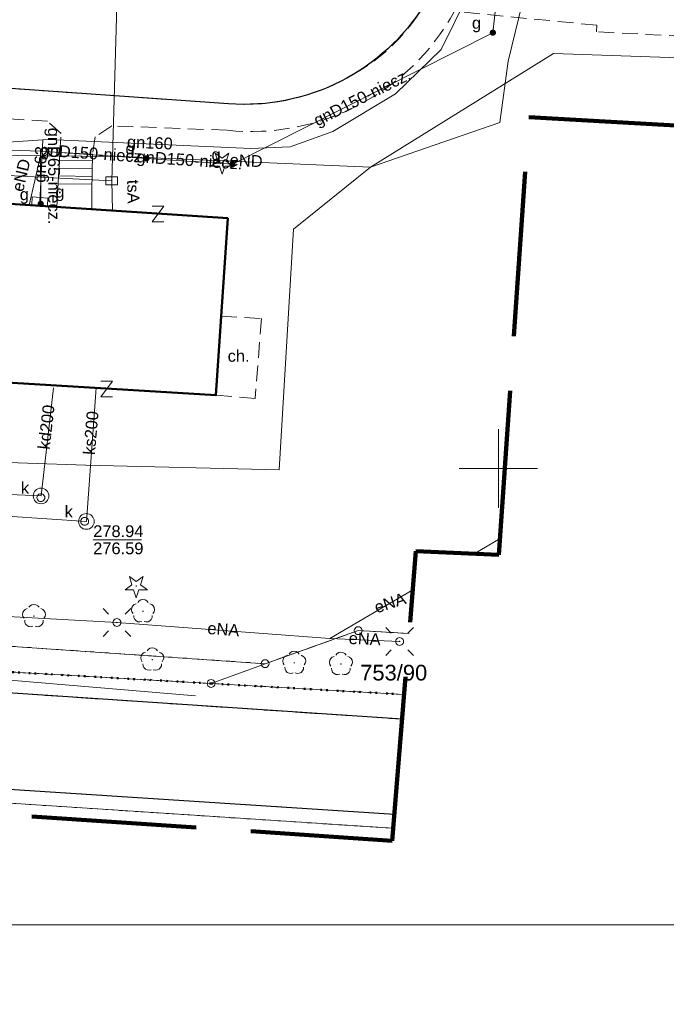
# Model space of a CAD drawing. Extents: x 0 to 6569664, y 0 to 5584502.
# Tile 31 of 64: x 6568569 to 6568611, y 5583916 to 5583979. Entities that reach past the tile are written whole.
import ezdxf
from ezdxf.enums import TextEntityAlignment as Align

# ---------------------------------------------------------------- set-up
doc = ezdxf.new("R2010")
doc.units = 0
doc.header["$PDSIZE"] = 0.75
for name, pattern in [('GAK', [3.5, 2, -0.7, 0.1, -0.7]), ('KROPK2', [1, 0.05, -0.95]), ('PRZER1-1', [1, 0.5, -0.5]), ('PRZER2-1', [1.5, 1, -0.5]), ('PRZER3-1', [2, 1.5, -0.5])]:
    doc.linetypes.add(name, pattern=pattern)
doc.layers.get('0').update_dxf_attribs({"linetype": 'CONTINUOUS'})
doc.layers.get('Defpoints').update_dxf_attribs({"linetype": 'CONTINUOUS'})
for name, color, linetype, lineweight in [('EGBS', 7, 'CONTINUOUS', 18), ('EGBU', 7, 'CONTINUOUS', 50), ('EGDE', 7, 'CONTINUOUS', 18), ('EGDE_O', 7, 'CONTINUOUS', 18), ('EGPG', 7, 'CONTINUOUS', 18), ('GEPPHC', 7, 'CONTINUOUS', 18), ('GESJAE', 7, 'CONTINUOUS', 50), ('GUPPRZ_O', 7, 'CONTINUOUS', 18), ('OTKC', 7, 'CONTINUOUS', 18), ('OTKC_O', 7, 'CONTINUOUS', 18), ('OTKJ', 7, 'CONTINUOUS', 18), ('OTKK', 7, 'CONTINUOUS', 25), ('ramka sekcji', 7, 'CONTINUOUS', 18), ('siec', 7, 'GAK', 70), ('SUEO', 7, 'CONTINUOUS', 18), ('SUPK', 7, 'CONTINUOUS', 18), ('SUPW', 7, 'CONTINUOUS', 18), ('SUPW_O', 7, 'CONTINUOUS', 18), ('zakres', 6, 'PRZER3-1', 106)]:
    doc.layers.add(name, color=color, linetype=linetype, lineweight=lineweight)
for name, color, linetype, lineweight, true_color in [('EGUG', 7, 'CONTINUOUS', 18, 0x008000), ('OTZG', 7, 'CONTINUOUS', 18, 0x008000), ('OTZL', 7, 'CONTINUOUS', 18, 0x008000), ('SUEP', 1, 'CONTINUOUS', 18, 0xff0000), ('SUEP_O', 1, 'CONTINUOUS', 18, 0xff0000), ('SUGP', 7, 'CONTINUOUS', 18, 0xbfbf00), ('SUGP_O', 7, 'CONTINUOUS', 18, 0xbfbf00), ('SUGS', 7, 'CONTINUOUS', 18, 0xbfbf00), ('SUGS_O', 7, 'CONTINUOUS', 18, 0xbfbf00), ('SUGU', 7, 'CONTINUOUS', 18, 0xbfbf00), ('SUGU_O', 7, 'CONTINUOUS', 18, 0xbfbf00), ('SUGW', 7, 'CONTINUOUS', 18, 0xbfbf00), ('SUGW_O', 7, 'CONTINUOUS', 18, 0xbfbf00), ('SUKP', 7, 'CONTINUOUS', 18, 0x803300), ('SUKP_O', 7, 'CONTINUOUS', 18, 0x803300), ('SUTP', 7, 'CONTINUOUS', 18, 0xff9100), ('SUTP_O', 7, 'CONTINUOUS', 18, 0xff9100), ('SUWP', 5, 'CONTINUOUS', 18, 0x0000ff)]:
    doc.layers.add(name, color=color, linetype=linetype, lineweight=lineweight, true_color=true_color)
doc.styles.add('Arial', font='arial.ttf')
doc.styles.add('GEO-INFO', font='arial.ttf')
doc.dimstyles.get("Standard").update_dxf_attribs({"dimtxt": 0.18, "dimasz": 0.18, "dimexe": 0.18, "dimexo": 0.0625, "dimgap": 0.09, "dimtad": 0, "dimtih": 1, "dimtoh": 1, "dimdec": 4, "dimzin": 0, "dimdsep": 46, "dimtxsty": 'Standard', "dimcen": 0.09, "dimadec": 0, "dimazin": 0, "dimtfac": 1, "dimtdec": 4, "dimtofl": 0, "dimtmove": 0, "dimatfit": 3, "dimfxl": 0, "dimtolj": 1, "dimtzin": 0, "dimarcsym": 0})

# ---------------------------------------------------------------- blocks, each defined once
blk = doc.blocks.new('D_GSPRDL1')
blk.add_hatch(color=0).paths.add_polyline_path([(0, -0.045), (0.013906, -0.042798), (0.02645, -0.036406), (0.036406, -0.02645), (0.042798, -0.013906), (0.045, 0), (0.042798, 0.013906), (0.036406, 0.02645), (0.02645, 0.036406), (0.013906, 0.042798), (0, 0.045), (-0.013906, 0.042798), (-0.02645, 0.036406), (-0.036406, 0.02645), (-0.042798, 0.013906), (-0.045, 0), (-0.042798, -0.013906), (-0.036406, -0.02645), (-0.02645, -0.036406), (-0.013906, -0.042798)])
at = {"color": 0}
for points in [[(-0.324277, 0.563333), (-0.240553, 0.662679), (-0.127956, 0.727494), (0, 0.75), (0.127956, 0.727494), (0.240553, 0.662679), (0.324277, 0.563333)], [(-0.635969, -0.134326), (-0.70458, -0.024001), (-0.731429, 0.103115), (-0.713292, 0.231763), (-0.652348, 0.346501), (-0.55591, 0.433559), (-0.435555, 0.482485)], [(0.435555, 0.482485), (0.55591, 0.433559), (0.652348, 0.346501), (0.713292, 0.231763), (0.731429, 0.103115), (0.70458, -0.024001), (0.635969, -0.134326)], [(-0.068773, -0.646351), (-0.194901, -0.677512), (-0.324092, -0.663766), (-0.440839, -0.606763), (-0.531129, -0.513345), (-0.584125, -0.394725), (-0.593465, -0.265141)], [(0.593465, -0.265141), (0.584125, -0.394725), (0.531129, -0.513345), (0.440839, -0.606763), (0.324092, -0.663766), (0.194901, -0.677512), (0.068773, -0.646351)]]:
    blk.add_lwpolyline(points, dxfattribs=at)
blk = doc.blocks.new('D_GSPRDI1')
blk.add_hatch(color=0).paths.add_polyline_path([(0, -0.045), (0.013906, -0.042798), (0.02645, -0.036406), (0.036406, -0.02645), (0.042798, -0.013906), (0.045, 0), (0.042798, 0.013906), (0.036406, 0.02645), (0.02645, 0.036406), (0.013906, 0.042798), (0, 0.045), (-0.013906, 0.042798), (-0.02645, 0.036406), (-0.036406, 0.02645), (-0.042798, 0.013906), (-0.045, 0), (-0.042798, -0.013906), (-0.036406, -0.02645), (-0.02645, -0.036406), (-0.013906, -0.042798)])
at = {"color": 0}
blk.add_lwpolyline([(0.272471, 0.088531), (0.713338, -0.231778), (0.168396, -0.231778), (0, -0.750048), (-0.168396, -0.231778), (-0.713338, -0.231778), (-0.272471, 0.088531), (-0.440867, 0.606801), (0, 0.286493), (0.440867, 0.606801)], close=True, dxfattribs=at)
blk = doc.blocks.new('D_GUPIKP1_3')
at = {"color": 0}
blk.add_lwpolyline([(0.375, -0.25), (-0.375, -0.25), (-0.375, 0.25), (0.375, 0.25)], close=True, dxfattribs=at)
blk = doc.blocks.new('D_GUPIWZ1_1')
at = {"color": 0}
blk.add_lwpolyline([(0, 0.25), (0.064705, 0.241481), (0.125, 0.216506), (0.176777, 0.176777), (0.216506, 0.125), (0.241481, 0.064705), (0.25, 0), (0.241481, -0.064705), (0.216506, -0.125), (0.176777, -0.176777), (0.125, -0.216506), (0.064705, -0.241481), (0, -0.25), (-0.064705, -0.241481), (-0.125, -0.216506), (-0.176777, -0.176777), (-0.216506, -0.125), (-0.241481, -0.064705), (-0.25, 0), (-0.241481, 0.064705), (-0.216506, 0.125), (-0.176777, 0.176777), (-0.125, 0.216506), (-0.064705, 0.241481)], close=True, dxfattribs=at)
blk = doc.blocks.new('D_GUPGSG1')
at = {"color": 0}
blk.add_lwpolyline([(-0.5, -0.25), (-0.5, 0.25), (0.5, 0.25), (0.5, -0.25)], close=True, dxfattribs=at)
blk = doc.blocks.new('D_GUPGZA1')
blk.add_hatch(color=0).paths.add_polyline_path([(-0.2, 0), (-0.193185, -0.051764), (-0.173205, -0.1), (-0.141421, -0.141421), (-0.1, -0.173205), (-0.051764, -0.193185), (0, -0.2), (0.051764, -0.193185), (0.1, -0.173205), (0.141421, -0.141421), (0.173205, -0.1), (0.193185, -0.051764), (0.2, 0), (0.193185, 0.051764), (0.173205, 0.1), (0.141421, 0.141421), (0.1, 0.173205), (0.051764, 0.193185), (0, 0.2), (-0.051764, 0.193185), (-0.1, 0.173205), (-0.141421, 0.141421), (-0.173205, 0.1), (-0.193185, 0.051764)])
blk = doc.blocks.new('D_GUPGUT1')
blk.add_hatch(color=0).paths.add_polyline_path([(-0.2, 0), (-0.193185, -0.051764), (-0.173205, -0.1), (-0.141421, -0.141421), (-0.1, -0.173205), (-0.051764, -0.193185), (0, -0.2), (0.051764, -0.193185), (0.1, -0.173205), (0.141421, -0.141421), (0.173205, -0.1), (0.193185, -0.051764), (0.2, 0), (0.193185, 0.051764), (0.173205, 0.1), (0.141421, 0.141421), (0.1, 0.173205), (0.051764, 0.193185), (0, 0.2), (-0.051764, 0.193185), (-0.1, 0.173205), (-0.141421, 0.141421), (-0.173205, 0.1), (-0.193185, 0.051764)])
blk = doc.blocks.new('D_GEPPHC1')
at = {"color": 0}
blk.add_lwpolyline([(-0.375, 0.5), (0.375, 0.5), (-0.375, -0.5), (0.375, -0.5)], dxfattribs=at)
blk = doc.blocks.new('D_GEPPGD1_1')
at = {"color": 0}
blk.add_lwpolyline([(0, 0.25), (0.077254, 0.237764), (0.146946, 0.202254), (0.202254, 0.146946), (0.237764, 0.077254), (0.25, 0), (0.237764, -0.077254), (0.202254, -0.146946), (0.146946, -0.202254), (0.077254, -0.237764), (0, -0.25), (-0.077254, -0.237764), (-0.146946, -0.202254), (-0.202254, -0.146946), (-0.237764, -0.077254), (-0.25, 0), (-0.237764, 0.077254), (-0.202254, 0.146946), (-0.146946, 0.202254), (-0.077254, 0.237764)], close=True, dxfattribs=at)
blk = doc.blocks.new('D_GUPELA2')
blk.add_hatch(color=0).paths.add_polyline_path([(-0.001087, 0.044987), (0.011881, 0.043403), (0.021281, 0.03965), (0.030065, 0.033482), (0.038133, 0.023893), (0.043117, 0.012881), (0.044986, 0.001113), (0.044323, -0.007777), (0.040557, -0.019497), (0.033417, -0.030138), (0.024849, -0.037517), (0.013788, -0.042836), (0.002013, -0.044955), (-0.00982, -0.043916), (-0.020466, -0.040077), (-0.029541, -0.033946), (-0.036867, -0.025804), (-0.04187, -0.01649), (-0.04461, -0.005909), (-0.044532, 0.006476), (-0.041285, 0.017903), (-0.034764, 0.028574), (-0.024479, 0.03776), (-0.013449, 0.042943)])
at = {"color": 0}
for points in [[(-0.883883, 0.883883), (-0.53033, 0.53033)], [(0.883883, 0.883883), (0.53033, 0.53033)], [(-0.883883, -0.883883), (-0.53033, -0.53033)], [(0.883883, -0.883883), (0.53033, -0.53033)]]:
    blk.add_lwpolyline(points, dxfattribs=at)
blk = doc.blocks.new('D_GUPELA1')
at = {"color": 0}
blk.add_lwpolyline([(0, 0.25), (0.064705, 0.241481), (0.125, 0.216506), (0.176777, 0.176777), (0.216506, 0.125), (0.241481, 0.064705), (0.25, 0), (0.241481, -0.064705), (0.216506, -0.125), (0.176777, -0.176777), (0.125, -0.216506), (0.064705, -0.241481), (0, -0.25), (-0.064705, -0.241481), (-0.125, -0.216506), (-0.176777, -0.176777), (-0.216506, -0.125), (-0.241481, -0.064705), (-0.25, 0), (-0.241481, 0.064705), (-0.216506, 0.125), (-0.176777, 0.176777), (-0.125, 0.216506), (-0.064705, 0.241481)], close=True, dxfattribs=at)
blk = doc.blocks.new('*D45')
at = {"layer": 'Defpoints', "color": 0}
for p in [(6568647.5, 5584150), (6568650, 5584150), (0, 0)]:
    blk.add_point(p, dxfattribs=at)
at = {"layer": 'ramka sekcji', "color": 0, "lineweight": -2}
blk.add_line((6568649.938, 5584150), (6568647.5, 5584150), dxfattribs=at)
at = {"layer": 'ramka sekcji', "color": 0, "insert": (6568644.106, 5584150), "char_height": 0.75, "attachment_point": 5, "style": 'GEO-INFO'}
blk.add_mtext('\\A1;5584150.0000', dxfattribs=at)
blk = doc.blocks.new('*D46')
at = {"layer": 'Defpoints', "color": 0}
for p in [(6568650, 5584152.5), (6568650, 5584150), (0, 0)]:
    blk.add_point(p, dxfattribs=at)
at = {"layer": 'ramka sekcji', "color": 0, "lineweight": -2}
blk.add_line((6568650, 5584150.062), (6568650, 5584152.5), dxfattribs=at)
at = {"layer": 'ramka sekcji', "color": 0, "insert": (6568650, 5584155.896), "char_height": 0.75, "attachment_point": 5, "rotation": 90, "style": 'GEO-INFO'}
blk.add_mtext('\\A1;6568650.0000', dxfattribs=at)

msp = doc.modelspace()

# ---------------------------------------------------------------- linework, layer by layer
at = {"layer": 'EGBS', "linetype": 'Continuous', "lineweight": 18, "elevation": 10.18}
msp.add_lwpolyline([(6568572.03, 5583970.15), (6568574.12, 5583970.06), (6568574.08, 5583967.71), (6568574.06863, 5583966.53706), (6568571.83905, 5583966.68281), (6568571.92, 5583967.84)], close=True, dxfattribs=at)
for points in [[(6568574.11276, 5583969.63489), (6568572.00718, 5583969.67073)], [(6568574.10425, 5583969.13496), (6568571.98338, 5583969.17106)], [(6568574.09575, 5583968.63504), (6568571.95959, 5583968.6714)], [(6568574.08724, 5583968.13511), (6568571.9358, 5583968.17173)]]:
    msp.add_lwpolyline(points, dxfattribs=at)
at = {"layer": 'EGBU', "linetype": 'Continuous', "lineweight": 50, "elevation": 10.18}
msp.add_lwpolyline([(6568545.09, 5583954.28), (6568545.77, 5583965.55), (6568565.44, 5583964.39), (6568565.61, 5583967.09), (6568582.7404, 5583965.97019), (6568581.98601, 5583954.66959), (6568564.8, 5583955.73), (6568564.58, 5583952.93)], close=True, dxfattribs=at)
at = {"layer": 'EGDE', "linetype": 'Continuous', "elevation": 10.22}
for points in [[(6568594.31055, 5583939.47691), (6568591.06023, 5583939.65534), (6568585.12694, 5583937.54872), (6568482.90911, 5583944.55214), (6568370.44353, 5583952.88368), (6568294.32233, 5583957.98331), (6568295.92847, 5583986.21622), (6568307.93382, 5584034.73468), (6568319.9193, 5584083.24287), (6568320.72616, 5584086.59352), (6568329.45932, 5584084.84591), (6568374.48985, 5584081.95589), (6568374.92948, 5584088.19204), (6568391.77674, 5584086.94902), (6568441.65482, 5584081.9513), (6568491.15577, 5584079.0589), (6568538.06756, 5584076.86319), (6568558.47556, 5584075.58605), (6568583.6998, 5584038.16817), (6568609.00522, 5584036.3441), (6568644.22449, 5584009.45582)], [(6568455.74272, 5583943.342), (6568470.18479, 5583942.48802), (6568484.61672, 5583941.64391), (6568501.75009, 5583940.70461), (6568518.83334, 5583939.77466), (6568555.7519, 5583937.77022), (6568581.68298, 5583936.28424), (6568593.99258, 5583935.5803)], [(6568585.12694, 5583937.54872), (6568591.06023, 5583939.65534), (6568594.31055, 5583939.47691)], [(6568593.99258, 5583935.5803), (6568581.68298, 5583936.28424), (6568585.12694, 5583937.54872)], [(6568475.79954, 5583934.17784), (6568521.07652, 5583931.78293), (6568593.29603, 5583927.04441)], [(6568593.29603, 5583927.04441), (6568521.07652, 5583931.78293), (6568475.79954, 5583934.17784)]]:
    msp.add_lwpolyline(points, dxfattribs=at)
msp.add_lwpolyline([(6568294.32233, 5583957.98331), (6568370.44353, 5583952.88368), (6568482.90911, 5583944.55214), (6568585.12694, 5583937.54872), (6568581.68298, 5583936.28424), (6568555.7519, 5583937.77022), (6568518.83334, 5583939.77466), (6568501.75009, 5583940.70461), (6568484.61672, 5583941.64391), (6568470.18479, 5583942.48802), (6568455.74272, 5583943.342), (6568440.05974, 5583944.25999), (6568422.02493, 5583945.3077), (6568384.89553, 5583947.37946), (6568347.08402, 5583949.61245), (6568329.64942, 5583950.6479), (6568293.66008, 5583952.72437), (6568294.26523, 5583956.9825)], close=True, dxfattribs=at)
at = {"layer": 'EGUG', "linetype": 'PRZER1-1', "lineweight": 18, "elevation": 10.08}
for points in [[(6568593.99258, 5583935.5803), (6568581.68298, 5583936.28424), (6568555.7519, 5583937.77022), (6568518.83334, 5583939.77466), (6568501.75009, 5583940.70461), (6568484.61672, 5583941.64391), (6568470.18479, 5583942.48802), (6568455.74272, 5583943.342), (6568440.05974, 5583944.25999), (6568422.02493, 5583945.3077), (6568384.89553, 5583947.37946), (6568347.08402, 5583949.61245), (6568329.64942, 5583950.6479), (6568293.66008, 5583952.72437), (6568292.84874, 5583952.82392), (6568273.1723, 5583953.99051), (6568262.61008, 5583954.10444), (6568261.2106, 5583954.0564), (6568251.21944, 5583954.86774), (6568249.43294, 5583955.01221)], [(6568249.43294, 5583955.01221), (6568251.21944, 5583954.86774), (6568261.2106, 5583954.0564), (6568262.61008, 5583954.10444), (6568273.1723, 5583953.99051), (6568292.84874, 5583952.82392), (6568293.66008, 5583952.72437), (6568329.64942, 5583950.6479), (6568347.08402, 5583949.61245), (6568384.89553, 5583947.37946), (6568422.02493, 5583945.3077), (6568440.05974, 5583944.25999), (6568455.74272, 5583943.342), (6568470.18479, 5583942.48802), (6568484.61672, 5583941.64391), (6568501.75009, 5583940.70461), (6568518.83334, 5583939.77466), (6568555.7519, 5583937.77022), (6568581.68298, 5583936.28424), (6568593.99258, 5583935.5803)], [(6568370.44353, 5583952.88368), (6568482.90911, 5583944.55214), (6568585.12694, 5583937.54872), (6568591.06023, 5583939.65534), (6568594.31055, 5583939.47691)], [(6568594.31055, 5583939.47691), (6568591.06023, 5583939.65534), (6568585.12694, 5583937.54872), (6568482.90911, 5583944.55214), (6568370.44353, 5583952.88368)], [(6568475.79954, 5583934.17784), (6568521.07652, 5583931.78293), (6568593.29603, 5583927.04441)], [(6568593.29603, 5583927.04441), (6568521.07652, 5583931.78293), (6568475.79954, 5583934.17784)]]:
    msp.add_lwpolyline(points, dxfattribs=at)
at = {"layer": 'GESJAE', "linetype": 'KROPK2', "lineweight": 50, "elevation": 10.22}
for points in [[(6568593.99258, 5583935.5803), (6568581.68298, 5583936.28424), (6568555.7519, 5583937.77022), (6568518.83334, 5583939.77466), (6568501.75009, 5583940.70461), (6568484.61672, 5583941.64391), (6568470.18479, 5583942.48802), (6568455.74272, 5583943.342), (6568440.05974, 5583944.25999), (6568422.02493, 5583945.3077), (6568384.89553, 5583947.37946), (6568347.08402, 5583949.61245), (6568329.64942, 5583950.6479), (6568293.66008, 5583952.72437), (6568292.84874, 5583952.82392), (6568273.1723, 5583953.99051), (6568262.61008, 5583954.10444), (6568261.2106, 5583954.0564), (6568251.21944, 5583954.86774), (6568249.43294, 5583955.01221)], [(6568249.43294, 5583955.01221), (6568251.21944, 5583954.86774), (6568261.2106, 5583954.0564), (6568262.61008, 5583954.10444), (6568273.1723, 5583953.99051), (6568292.84874, 5583952.82392), (6568293.66008, 5583952.72437), (6568329.64942, 5583950.6479), (6568347.08402, 5583949.61245), (6568384.89553, 5583947.37946), (6568422.02493, 5583945.3077), (6568440.05974, 5583944.25999), (6568455.74272, 5583943.342), (6568470.18479, 5583942.48802), (6568484.61672, 5583941.64391), (6568501.75009, 5583940.70461), (6568518.83334, 5583939.77466), (6568555.7519, 5583937.77022), (6568581.68298, 5583936.28424), (6568593.99258, 5583935.5803)]]:
    msp.add_lwpolyline(points, dxfattribs=at)
at = {"layer": 'GUPPRZ_O', "linetype": 'Continuous', "lineweight": 13, "elevation": 10.8, "flags": 128}
msp.add_lwpolyline([(6568574.16481, 5583945.45178), (6568577.24481, 5583945.45178)], dxfattribs=at)
at = {"layer": 'OTKC', "linetype": 'PRZER2-1', "lineweight": 18, "elevation": 10.18}
for points in [[(6568566.46, 5583974.42), (6568582.79, 5583973.27, 0.15614817), (6568590.81, 5583975.18, 0.13382563), (6568595.31, 5583979.63, 0.19804849)], [(6568611.88, 5583977.57), (6568606.25, 5583977.86), (6568606.27, 5583978.28), (6568597.19, 5583979.17, -0.30309767), (6568582.7, 5583971.58), (6568575.35, 5583971.86), (6568574.3, 5583971.17), (6568574.12, 5583970.06), (6568572.03, 5583970.15), (6568572.13, 5583971.37), (6568571.26, 5583972.15), (6568567.49, 5583972.39)]]:
    msp.add_lwpolyline(points, format="xyb", dxfattribs=at)
msp.add_lwpolyline([(6568582.32335, 5583959.72284), (6568584.89, 5583959.56), (6568584.49, 5583954.47), (6568581.98601, 5583954.66959)], close=True, dxfattribs=at)
at = {"layer": 'OTKJ', "linetype": 'PRZER3-1', "lineweight": 18, "elevation": 10.18}
msp.add_lwpolyline([(6568595.31, 5583979.63, -0.27999722), (6568582.79, 5583973.27), (6568566.46, 5583974.42)], format="xyb", dxfattribs=at)
for points in [[(6568593.36913, 5583927.94024), (6568543.91, 5583931.15), (6568534.71, 5583931.94), (6568529.09, 5583932.43), (6568523.49, 5583932.78), (6568521.24, 5583932.63), (6568515.01, 5583933.41), (6568509.55728, 5583933.95163), (6568503.65, 5583934.16), (6568497.17612, 5583934.43965), (6568485.59074, 5583935.3109), (6568476.32, 5583936.13), (6568472.97, 5583936.26), (6568462.13971, 5583937.01223), (6568449.07, 5583937.92), (6568444.68, 5583938.19), (6568439.54, 5583938.66), (6568422.95, 5583939.56), (6568411.48, 5583940.34), (6568402.93, 5583940.93), (6568396.38, 5583941.36), (6568390.98789, 5583941.71091), (6568361.96, 5583943.6)], [(6568529.09, 5583938.51), (6568545.16, 5583937.26), (6568593.86399, 5583934.00454)]]:
    msp.add_lwpolyline(points, dxfattribs=at)
at = {"layer": 'OTKK', "linetype": 'Continuous', "lineweight": 25, "elevation": 10.18}
msp.add_lwpolyline([(6568595.31, 5583979.63, -0.27999722), (6568582.79, 5583973.27), (6568566.46, 5583974.42), (6568565.52, 5583973.36), (6568539.74, 5583975.11), (6568538.95, 5583976.58), (6568532.22, 5583977.15), (6568531.33, 5583977.16), (6568530.58, 5583977.07), (6568529.81, 5583976.83), (6568529.05, 5583976.36), (6568528.49, 5583975.64), (6568528.27, 5583974.77), (6568527.46, 5583964.52), (6568527.66, 5583963.33), (6568528.18, 5583962.38), (6568528.9, 5583961.72), (6568529.24, 5583961.49), (6568529.76, 5583961.31), (6568530.77, 5583961.11), (6568538.96, 5583960.48)], format="xyb", dxfattribs=at)
for points in [[(6568593.86399, 5583934.00454), (6568545.16, 5583937.26), (6568529.09, 5583938.51), (6568527.89, 5583939.37), (6568526.7, 5583940.67), (6568526.25, 5583941.81), (6568526.08, 5583943.45), (6568526.06, 5583945.12), (6568526.69, 5583952.58), (6568526.77, 5583953.25), (6568527.18, 5583954.12), (6568527.93, 5583954.95), (6568528.58, 5583955.25), (6568529, 5583955.4), (6568530.02, 5583955.43), (6568544.14, 5583954.48), (6568544.6, 5583960.02), (6568541.85, 5583960.25), (6568538.96, 5583960.48)], [(6568543.91, 5583931.15), (6568593.36913, 5583927.94024)]]:
    msp.add_lwpolyline(points, dxfattribs=at)
at = {"layer": 'ramka sekcji'}
for q in [(6568600, 5583952.5), (6568597.5, 5583950), (6568600, 5583947.5), (6568602.5, 5583950)]:
    msp.add_line((6568600, 5583950), q, dxfattribs=at)
at = {"layer": 'siec', "linetype": 'ByBlock', "lineweight": 20}
msp.add_lwpolyline([(6568734.39713, 5584289.91756), (6568240.9245, 5584289.91756), (6568240.9245, 5583920.87902), (6568734.39713, 5583920.87902)], close=True, dxfattribs=at)
at = {"layer": 'SUEP', "linetype": 'Continuous', "lineweight": 18, "elevation": 10.14}
for points in [[(6568591.84922, 5583969.21782), (6568603.50663, 5583976.4686), (6568622.5865, 5583975.8144), (6568622.6444, 5584016.31829), (6568617.76016, 5584029.8064), (6568618.47051, 5584043.74663), (6568620.21056, 5584049.95953), (6568617.64449, 5584051.96662), (6568618.73173, 5584062.17458), (6568620.09776, 5584075.00001), (6568619.53545, 5584088.36379), (6568604.02591, 5584090.56413), (6568599.66503, 5584092.15806), (6568596.68181, 5584091.84144), (6568595.6, 5584090.99)], [(6568607.31, 5583990.89), (6568604.25067, 5583990.89931), (6568600.61072, 5583975.97924), (6568600.09289, 5583972.08427), (6568591.84922, 5583969.21782)], [(6568591.84922, 5583969.21782), (6568575.98316, 5583969.90643), (6568570.81136, 5583969.94369), (6568566.31514, 5583970.00686), (6568565.00212, 5583970.69899), (6568555.1968, 5583971.13268), (6568555.03505, 5583969.8715), (6568554.33, 5583965.29)], [(6568570.81136, 5583969.94369), (6568570.07774, 5583966.79795)], [(6568591.84922, 5583969.21782), (6568586.92969, 5583965.27412), (6568586.01752, 5583949.92117), (6568573.69298, 5583950.20238), (6568547.64978, 5583951.11587)], [(6568598.4441, 5583944.55764), (6568600.10661, 5583945.53476)], [(6568589.24658, 5583939.15193), (6568575.67638, 5583940.17515), (6568553.31026, 5583941.40325), (6568547.45342, 5583941.84164)], [(6568589.24658, 5583939.15193), (6568594.5378, 5583942.26177)], [(6568589.24658, 5583939.15193), (6568593.70091, 5583938.96362)]]:
    msp.add_lwpolyline(points, dxfattribs=at)
at = {"layer": 'SUGP', "linetype": 'Continuous', "lineweight": 18, "elevation": 10.14}
for points in [[(6568602.39468, 5584009.15947), (6568602.19592, 5584004.63958), (6568600.41988, 5583984.84924), (6568599.64462, 5583977.80473), (6568583.04064, 5583969.40812), (6568577.55835, 5583969.78749), (6568570.80786, 5583970.25352), (6568546.90448, 5583971.0015), (6568531.38191, 5583971.50148), (6568522.94, 5583973.07), (6568520.02153, 5583972.78616), (6568522.94278, 5583992.41225), (6568523.67456, 5584007.01875), (6568524.53384, 5584030.89757), (6568524.62, 5584031.05), (6568524.24, 5584031.08), (6568523.37, 5584031.2)], [(6568589.45, 5583971.5), (6568593.43, 5583973.91), (6568596.35, 5583976.74), (6568598.03, 5583980.15), (6568599.51, 5583984.96), (6568600.35, 5583990.62), (6568599.96, 5583992.25), (6568599.9, 5583995.24), (6568601.87, 5584004.73), (6568602.72, 5584008.91)], [(6568570.95, 5583970.96), (6568571.34, 5583970.99), (6568584.21, 5583970.42), (6568586.72, 5583970.53), (6568589.45, 5583971.5)], [(6568547.84, 5583971.04), (6568559.29, 5583970.19), (6568570.95, 5583970.96)], [(6568570.95, 5583970.96), (6568570.8, 5583967.84)], [(6568570.80786, 5583970.25352), (6568570.82, 5583966.88)], [(6568570.8, 5583967.84), (6568570.76, 5583967.04)]]:
    msp.add_lwpolyline(points, dxfattribs=at)
at = {"layer": 'SUKP', "linetype": 'Continuous', "lineweight": 18, "elevation": 10.14}
for points in [[(6568574.34622, 5583955.14098), (6568573.72946, 5583946.61937), (6568553.49067, 5583947.98691)], [(6568571.64165, 5583955.14463), (6568570.83978, 5583948.24995), (6568554.90373, 5583948.91156)]]:
    msp.add_lwpolyline(points, dxfattribs=at)
at = {"layer": 'SUPK', "linetype": 'Continuous', "lineweight": 18, "elevation": 10.14}
for points in [[(6568570.83978, 5583947.74995, -1), (6568570.83978, 5583948.74995, -1)], [(6568573.72946, 5583946.11937, -1), (6568573.72946, 5583947.11937, -1)]]:
    msp.add_lwpolyline(points, format="xyb", close=True, dxfattribs=at)
at = {"layer": 'SUTP', "linetype": 'Continuous', "lineweight": 18, "elevation": 10.14}
for points in [[(6568576.74575, 5584017.49696), (6568575.34911, 5583968.35514), (6568516.6359, 5583971.36883)], [(6568575.34911, 5583968.35514), (6568575.38781, 5583966.45083)]]:
    msp.add_lwpolyline(points, dxfattribs=at)
at = {"layer": 'SUWP', "linetype": 'Continuous', "lineweight": 18, "elevation": 10.14}
msp.add_lwpolyline([(6568532.26, 5583952.21), (6568532.46974, 5583938.58028), (6568562.53185, 5583937.03753), (6568580.683, 5583935.5013)], dxfattribs=at)
at = {"layer": 'zakres', "ltscale": 7}
msp.add_lwpolyline([(6568306.59555, 5584258.01123), (6568299.2612, 5584234.56823), (6568280.6299, 5584172.98146), (6568276.44824, 5584154.31965), (6568267.58948, 5584107.60505), (6568261.88828, 5584068.50066), (6568256.46359, 5584021.7748), (6568252.69909, 5583965.99225), (6568250.34937, 5583966.23815), (6568248.9828, 5583949.49809), (6568593.23088, 5583926.24598), (6568594.73885, 5583944.72564), (6568600.03506, 5583944.48551), (6568601.93947, 5583972.41355), (6568624.21788, 5583971.15638)], dxfattribs=at)

# ---------------------------------------------------------------- block references
at = {"layer": 'EGPG', "linetype": 'Continuous', "lineweight": 18}
for p in [(6568591.06023, 5583939.65534, 10.24), (6568585.12694, 5583937.54872, 10.24), (6568581.68298, 5583936.28424, 10.24)]:
    msp.add_blockref('D_GEPPGD1_1', p, dxfattribs=at)
at = {"layer": 'GEPPHC', "linetype": 'Continuous', "lineweight": 18}
for p in [(6568578.3005, 5583966.23805, 10.24), (6568575.02011, 5583955.07306, 10.24)]:
    msp.add_blockref('D_GEPPHC1', p, dxfattribs=at)
at = {"layer": 'OTZG', "linetype": 'Continuous', "lineweight": 18}
for p in [(6568582.38, 5583969.52, 10.12), (6568576.91, 5583942.5, 10.12)]:
    msp.add_blockref('D_GSPRDI1', p, dxfattribs=at)
at = {"layer": 'OTZL', "linetype": 'Continuous', "lineweight": 18}
for p in [(6568570.39, 5583940.58, 10.12), (6568577.34, 5583940.89, 10.12), (6568577.93, 5583937.81, 10.12), (6568586.98, 5583937.6, 10.12), (6568589.96, 5583937.53, 10.12)]:
    msp.add_blockref('D_GSPRDL1', p, dxfattribs=at)
at = {"layer": 'SUEO', "linetype": 'Continuous', "lineweight": 18}
for name, p in [('D_GUPELA2', (6568575.67638, 5583940.17515, 10.15)), ('D_GUPELA1', (6568575.67638, 5583940.17515, 10.16)), ('D_GUPELA2', (6568593.70091, 5583938.96362, 10.15)), ('D_GUPELA1', (6568593.70091, 5583938.96362, 10.16))]:
    msp.add_blockref(name, p, dxfattribs=at)
at = {"layer": 'SUGS', "linetype": 'Continuous', "lineweight": 18, "rotation": 356.193772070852}
msp.add_blockref('D_GUPGSG1', (6568570.76, 5583967.04, 10.16), dxfattribs=at)
at = {"layer": 'SUGU', "linetype": 'Continuous', "lineweight": 18}
for p in [(6568599.64462, 5583977.80473, 10.16), (6568577.55835, 5583969.78749, 10.16), (6568583.04064, 5583969.40812, 10.16)]:
    msp.add_blockref('D_GUPGUT1', p, dxfattribs=at)
at = {"layer": 'SUGW', "linetype": 'Continuous', "lineweight": 18}
msp.add_blockref('D_GUPGZA1', (6568570.82, 5583966.88, 10.16), dxfattribs=at)
at = {"layer": 'SUPK', "linetype": 'Continuous', "lineweight": 18}
msp.add_blockref('D_GUPIKP1_3', (6568575.34911, 5583968.35514, 10.16), dxfattribs=at)
at = {"layer": 'SUPW', "linetype": 'Continuous', "lineweight": 18}
for p in [(6568570.82995, 5583948.14039, 10.18), (6568573.61967, 5583946.62623, 10.18)]:
    msp.add_blockref('D_GUPIWZ1_1', p, dxfattribs=at)

# ---------------------------------------------------------------- texts
at = {"layer": 'EGDE_O', "linetype": 'Continuous', "style": 'Arial'}
msp.add_text('753/90', height=1, dxfattribs=at).set_placement((6568593.32405, 5583936.47609, 10.8), align=Align.CENTER)
at = {"layer": 'GUPPRZ_O', "linetype": 'Continuous', "lineweight": 0, "style": 'Arial'}
for s, p in [('278.94', (6568574.16481, 5583945.62428, 10.8)), ('276.59', (6568574.16481, 5583944.52928, 10.8))]:
    msp.add_text(s, height=0.75, dxfattribs=at).set_placement(p)
at = {"layer": 'OTKC_O', "linetype": 'Continuous', "lineweight": 0, "style": 'Arial'}
msp.add_text('ch.', height=0.75, dxfattribs=at).set_placement((6568583.43801, 5583956.80951, 10.8), align=Align.CENTER)
at = {"layer": 'SUEP_O', "linetype": 'Continuous', "lineweight": 0, "style": 'Arial'}
for s, rotation, p in [('eND', 76.8726763, (6568569.93151, 5583968.62943, 10.8)), ('eND', 357.5148493, (6568583.90346, 5583969.26892, 10.8)), ('eNA', 18.1928545, (6568593.20831, 5583941.0732, 10.8)), ('eNA', 355.6879556, (6568582.43942, 5583939.37089, 10.8)), ('eNA', 357.5792256, (6568591.46135, 5583938.76456, 10.8))]:
    msp.add_text(s, height=0.75, rotation=rotation, dxfattribs=at).set_placement(p, align=Align.CENTER)
at = {"layer": 'SUGP_O', "linetype": 'Continuous', "lineweight": 0, "style": 'Arial'}
for s, rotation, p in [('gnD150-niecz.', 26.8256672, (6568591.47507, 5583973.34453, 10.8)), ('gnD65-niecz.', 270.2062282, (6568571.29268, 5583968.65092, 10.8)), ('gn160', 357.4640818, (6568577.76201, 5583970.41181, 10.8)), ('gn63', 87.247515, (6568571.16814, 5583969.38591, 10.8)), ('gnD150-niecz.', 356.0507547, (6568574.16289, 5583969.72772, 10.8)), ('gnD150-niecz.', 356.0414793, (6568580.27924, 5583969.30502, 10.8))]:
    msp.add_text(s, height=0.75, rotation=rotation, dxfattribs=at).set_placement(p, align=Align.CENTER)
at = {"layer": 'SUGS_O', "linetype": 'Continuous', "lineweight": 0, "style": 'Arial'}
msp.add_text('g', height=0.75, dxfattribs=at).set_placement((6568570.06568, 5583967.11838, 10.8), align=Align.RIGHT)
at = {"layer": 'SUGU_O', "linetype": 'Continuous', "lineweight": 0, "style": 'Arial'}
for p in [(6568598.89462, 5583978.05473, 10.8), (6568576.80835, 5583970.03749, 10.8), (6568582.29064, 5583969.65812, 10.8)]:
    msp.add_text('g', height=0.75, dxfattribs=at).set_placement(p, align=Align.RIGHT)
at = {"layer": 'SUGW_O', "linetype": 'Continuous', "lineweight": 0, "style": 'Arial'}
msp.add_text('g', height=0.75, dxfattribs=at).set_placement((6568572.33588, 5583967.28484, 10.8), align=Align.RIGHT)
at = {"layer": 'SUKP_O', "linetype": 'Continuous', "lineweight": 0, "style": 'Arial'}
for s, rotation, p in [('kd200', 83.3896876, (6568571.54268, 5583952.59682, 10.8)), ('ks200', 85.1036006, (6568574.39023, 5583952.23717, 10.8))]:
    msp.add_text(s, height=0.75, rotation=rotation, dxfattribs=at).set_placement(p, align=Align.CENTER)
at = {"layer": 'SUPW_O', "linetype": 'Continuous', "lineweight": 0, "style": 'Arial'}
for p in [(6568570.07995, 5583948.39039, 10.8), (6568572.86967, 5583946.87623, 10.8)]:
    msp.add_text('k', height=0.75, dxfattribs=at).set_placement(p, align=Align.RIGHT)
at = {"layer": 'SUTP_O', "linetype": 'Continuous', "lineweight": 0, "style": 'Arial'}
msp.add_text('tsA', height=0.75, rotation=271.3647376, dxfattribs=at).set_placement((6568576.34748, 5583967.65359, 10.8), align=Align.CENTER)

# ---------------------------------------------------------------- dimensions: what is measured, and where the dimension line sits
at = {"layer": 'ramka sekcji'}
for offset, dtype, picture, middle in [((0, 2.5), 1, '*D46', (6568650, 5584155.8956787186)), ((-2.5, 0), 0, '*D45', (6568644.1063676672, 5584150))]:
    dim = msp.add_ordinate_dim(feature_location=(6568650, 5584150), offset=offset, dtype=dtype, origin=(0, 0), dimstyle='Standard', override={"dimtxt": 0.75, "dimtxsty": 'GEO-INFO'}, dxfattribs=at)
    dim.commit()
    dim.dimension.update_dxf_attribs({"geometry": picture, "text_midpoint": middle})

doc.saveas('drawing.dxf')
